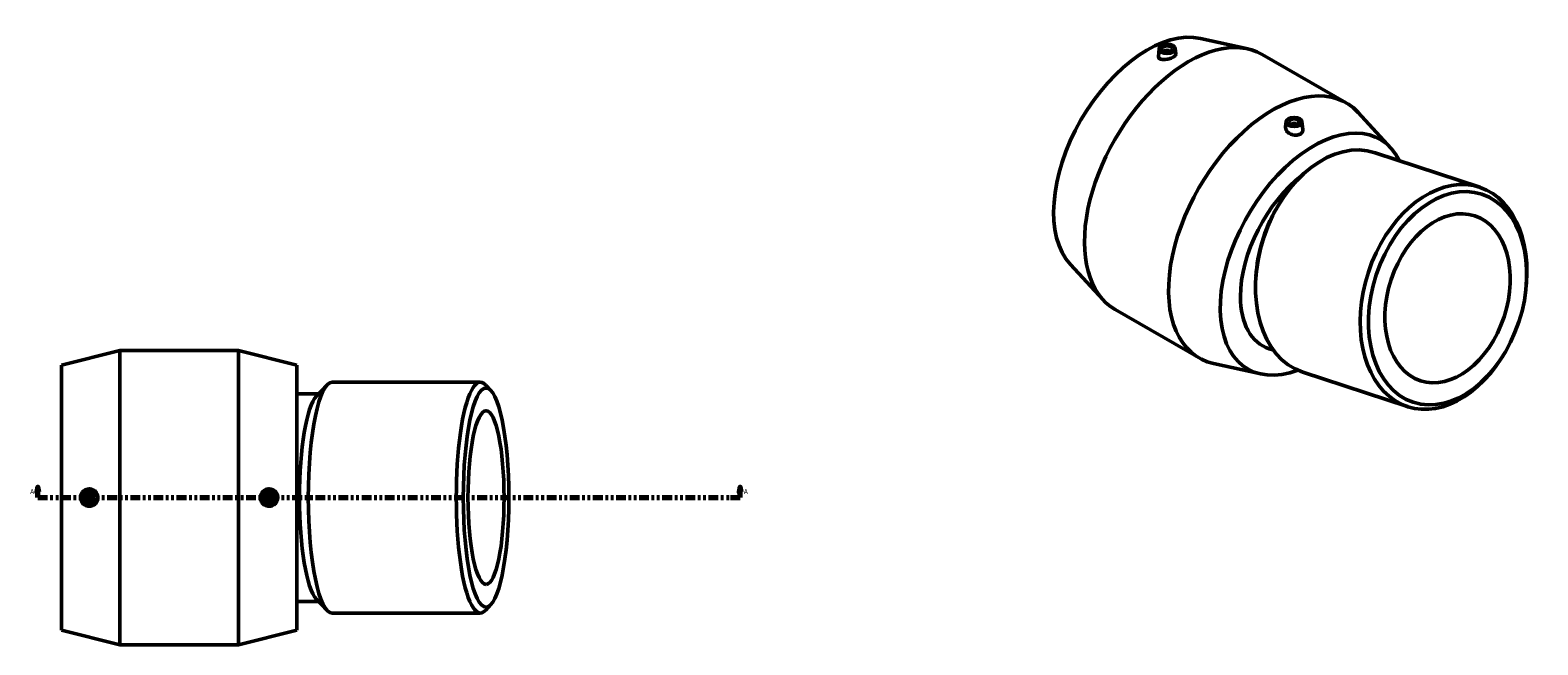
# Model space of a CAD drawing. Header units: inches. Extents: x -7.1 to 70.3, y -26.8 to 55.2.
# Tile 4 of 4: x 14.1 to 70.3, y 32.3 to 55.2. Entities that reach past the tile are written whole.
import ezdxf

# ---------------------------------------------------------------- set-up
doc = ezdxf.new("R2010")
doc.units = ezdxf.units.IN
doc.header["$MEASUREMENT"] = 0
doc.linetypes.add('DOUBLE_DASH_CHAIN', pattern=[1.2403, 0.6614, -0.0827, 0.1654, -0.0827, 0.1654, -0.0827])
doc.layers.add('Section Line (ANSI)', color=7, linetype='DOUBLE_DASH_CHAIN', lineweight=70)
doc.layers.add('Visible (ANSI)', color=7, linetype='Continuous', lineweight=50)
doc.styles.add('Label Text (ANSI)', font='tahoma.ttf')

# ---------------------------------------------------------------- blocks, each defined once
blk = doc.blocks.new('2dTransSection0')
at = {"layer": 'Section Line (ANSI)', "linetype": 'Continuous'}
for p, q in [((14.371, 38.155), (14.331, 37.959)), ((14.331, 37.959), (14.41, 37.959)), ((14.371, 37.959), (14.371, 38.155)), ((14.41, 37.959), (14.371, 38.155)), ((14.371, 37.762), (14.371, 37.959)), ((14.371, 37.762), (14.732, 37.762)), ((40.2, 37.762), (40.56, 37.762)), ((40.56, 38.155), (40.521, 37.959)), ((40.521, 37.959), (40.6, 37.959)), ((40.56, 37.959), (40.56, 38.155)), ((40.6, 37.959), (40.56, 38.155)), ((40.56, 37.762), (40.56, 37.959))]:
    blk.add_line(p, q, dxfattribs=at)
at = {"layer": 'Section Line (ANSI)', "linetype": 'DOUBLE_DASH_CHAIN', "ltscale": 0.54802}
blk.add_line((14.371, 37.762), (40.56, 37.762), dxfattribs=at)
at = {"layer": 'Section Line (ANSI)', "linetype": 'Continuous', "flags": 128}
for points in [[(14.41, 37.959), (14.371, 38.155), (14.331, 37.959), (14.41, 37.959)], [(40.6, 37.959), (40.56, 38.155), (40.521, 37.959), (40.6, 37.959)]]:
    blk.add_lwpolyline(points, dxfattribs=at)
at = {"layer": 'Section Line (ANSI)'}
for points in [[(14.41, 37.959), (14.371, 38.155), (14.331, 37.959), (14.41, 37.959)], [(40.6, 37.959), (40.56, 38.155), (40.521, 37.959), (40.6, 37.959)]]:
    blk.add_solid(points, dxfattribs=at)
at = {"layer": 'Section Line (ANSI)', "char_height": 0.18, "attachment_point": 7, "style": 'Label Text (ANSI)'}
for insert in [(14.081, 37.899), (40.697, 37.899)]:
    blk.add_mtext('A', dxfattribs=dict(at, insert=insert))

msp = doc.modelspace()

# ---------------------------------------------------------------- linework, layer by layer
at = {"layer": 'Visible (ANSI)'}
for p, q in [((57.729, 54.885), (59.487, 54.496)), ((56.19, 54.507), (56.158, 54.204)), ((56.406, 54.399), (56.406, 54.392)), ((56.564, 54.399), (56.564, 54.392)), ((56.78, 54.507), (56.802, 54.297)), ((60.023, 54.289), (63.158, 52.484)), ((60.922, 51.782), (60.9, 51.579)), ((61.511, 51.782), (61.543, 51.484)), ((64.825, 50.798), (63.606, 52.124)), ((61.138, 51.667), (61.138, 51.675)), ((61.296, 51.667), (61.296, 51.675)), ((68.14, 49.333), (64.239, 50.621)), ((60.632, 48.662), (60.712, 48.789)), ((52.877, 46.459), (54.096, 45.134)), ((59.808, 46.166), (59.796, 46.016)), ((69.877, 45.685), (69.883, 45.762)), ((54.544, 44.774), (57.678, 42.969)), ((60.454, 43.256), (60.289, 43.311)), ((15.248, 42.703), (17.423, 43.252)), ((17.423, 32.272), (17.423, 43.252)), ((17.423, 43.252), (21.856, 43.252)), ((21.856, 32.272), (21.856, 43.252)), ((24.031, 42.703), (21.856, 43.252)), ((59.973, 42.373), (58.214, 42.762)), ((69.009, 43.053), (68.968, 42.988)), ((15.248, 32.821), (15.248, 42.703)), ((24.031, 32.821), (24.031, 42.703)), ((65.441, 41.157), (61.54, 42.444)), ((24.843, 41.636), (24.031, 41.636)), ((24.759, 41.548), (25.161, 41.968)), ((30.868, 42.067), (25.351, 42.067)), ((31.264, 41.754), (31.058, 41.968)), ((24.843, 33.887), (24.031, 33.887)), ((24.759, 33.976), (25.161, 33.555)), ((31.264, 33.77), (31.058, 33.555)), ((30.868, 33.457), (25.351, 33.457)), ((15.248, 32.821), (17.423, 32.272)), ((24.031, 32.821), (21.856, 32.272)), ((17.423, 32.272), (21.856, 32.272))]:
    msp.add_line(p, q, dxfattribs=at)
for centre, radius in [((16.294, 37.762), 0.295), ((16.294, 37.762), 0.197), ((16.294, 37.762), 0.0787), ((22.986, 37.762), 0.295), ((22.986, 37.762), 0.197), ((22.986, 37.762), 0.0787)]:
    msp.add_circle(centre, radius, dxfattribs=at)
for centre, major_axis, ratio, start_param, end_param in [((55.745, 50.417), (2.466, 4.282), 0.578093, 0.179795, 2.961797), ((57.283, 49.531), (2.74, 4.758), 0.578093, 0, 3.141593), ((56.485, 54.399), (-0.0787, 0), 0.575862, 2.972903, 6.451874), ((60.418, 47.726), (2.74, 4.758), 0.578093, 6.10339, 9.604573), ((61.956, 46.841), (2.466, 4.282), 0.578093, 5.914306, 10.035487), ((61.217, 51.675), (-0.0787, 0), 0.575862, 2.972903, 6.451874), ((62.889, 46.533), (-1.35, -4.088), 0.685189, 3.141593, 6.283185), ((61.956, 46.841), (-1.89, -3.433), 0.577761, 4.059353, 5.473732), ((66.791, 45.245), (1.35, 4.088), 0.685189, 5.058435, 10.649528), ((62.592, 46.631), (1.215, 3.679), 0.685189, 1.22475, 1.916843), ((61.956, 46.841), (-1.89, -3.433), 0.577761, 5.473732, 6.390576), ((30.868, 37.762), (0, 4.305), 0.207912, 6.068995, 9.638969), ((25.351, 37.762), (0, -4.305), 0.207912, 3.141593, 6.283185), ((24.93, 37.762), (0, -3.875), 0.207912, 3.355783, 6.068995)]:
    msp.add_ellipse(centre, major_axis=major_axis, ratio=ratio, start_param=start_param, end_param=end_param, dxfattribs=at)
for centre, major_axis, ratio in [((56.485, 54.496), (-0.295, 0), 0.575862), ((56.485, 54.496), (0.197, 0), 0.575862), ((61.217, 51.771), (-0.295, 0), 0.575862), ((61.217, 51.771), (-0.197, 0), 0.575862), ((66.942, 45.195), (1.281, 3.88), 0.685189), ((66.942, 45.195), (-1.015, -3.074), 0.685189), ((31.083, 37.762), (0, 4.086), 0.207912), ((31.083, 37.762), (0, -3.237), 0.207912)]:
    msp.add_ellipse(centre, major_axis=major_axis, ratio=ratio, dxfattribs=at)
for points, knots in [([(56.248, 54.109), (56.22, 54.118), (56.196, 54.13), (56.165, 54.161), (56.157, 54.179), (56.157, 54.2), (56.157, 54.202), (56.158, 54.204)], [0, 0, 0, 0, 0.3119308, 0.3119308, 0.6238616, 0.6238616, 0.6563064, 0.6563064, 0.6563064, 0.6563064]), ([(56.802, 54.297), (56.802, 54.295), (56.802, 54.293), (56.802, 54.275), (56.794, 54.257), (56.761, 54.219), (56.737, 54.2), (56.679, 54.167), (56.642, 54.15), (56.562, 54.123), (56.519, 54.112), (56.437, 54.098), (56.393, 54.094), (56.313, 54.096), (56.277, 54.101), (56.248, 54.109)], [3.084959, 3.084959, 3.084959, 3.084959, 3.120043, 3.120043, 3.4325, 3.4325, 3.744957, 3.744957, 4.057413, 4.057413, 4.36987, 4.36987, 4.693124, 4.693124, 5.016378, 5.016378, 5.016378, 5.016378]), ([(60.997, 51.375), (60.968, 51.399), (60.942, 51.43), (60.908, 51.495), (60.899, 51.529), (60.899, 51.566), (60.9, 51.572), (60.9, 51.579)], [0, 0, 0, 0, 0.3232539, 0.3232539, 0.6465079, 0.6465079, 0.71187, 0.71187, 0.71187, 0.71187]), ([(61.543, 51.484), (61.544, 51.477), (61.544, 51.471), (61.544, 51.437), (61.536, 51.408), (61.503, 51.358), (61.478, 51.336), (61.421, 51.303), (61.385, 51.29), (61.307, 51.276), (61.264, 51.276), (61.184, 51.285), (61.141, 51.295), (61.062, 51.328), (61.026, 51.35), (60.997, 51.375)], [3.096583, 3.096583, 3.096583, 3.096583, 3.166704, 3.166704, 3.473157, 3.473157, 3.77961, 3.77961, 4.086063, 4.086063, 4.392516, 4.392516, 4.704447, 4.704447, 5.016378, 5.016378, 5.016378, 5.016378]), ([(16.282, 37.439), (16.242, 37.439), (16.199, 37.448), (16.121, 37.481), (16.085, 37.506), (16.029, 37.564), (16.005, 37.6), (15.972, 37.679), (15.964, 37.721), (15.964, 37.802), (15.972, 37.845), (16.005, 37.924), (16.029, 37.96), (16.085, 38.017), (16.121, 38.042), (16.199, 38.075), (16.242, 38.084), (16.323, 38.085), (16.367, 38.078), (16.448, 38.045), (16.485, 38.02), (16.542, 37.962), (16.567, 37.926), (16.6, 37.846), (16.609, 37.803), (16.609, 37.721), (16.6, 37.677), (16.567, 37.597), (16.542, 37.561), (16.485, 37.504), (16.448, 37.479), (16.367, 37.446), (16.323, 37.438), (16.282, 37.439)], [0, 0, 0, 0, 0.311931, 0.311931, 0.623862, 0.623862, 0.930315, 0.930315, 1.236768, 1.236768, 1.543221, 1.543221, 1.849674, 1.849674, 2.161605, 2.161605, 2.473536, 2.473536, 2.79679, 2.79679, 3.120043, 3.120043, 3.4325, 3.4325, 3.744957, 3.744957, 4.057413, 4.057413, 4.36987, 4.36987, 4.693124, 4.693124, 5.016378, 5.016378, 5.016378, 5.016378]), ([(22.998, 37.439), (22.957, 37.438), (22.913, 37.446), (22.832, 37.479), (22.795, 37.504), (22.737, 37.561), (22.712, 37.597), (22.679, 37.677), (22.671, 37.721), (22.671, 37.803), (22.679, 37.846), (22.712, 37.926), (22.737, 37.962), (22.795, 38.02), (22.832, 38.045), (22.913, 38.078), (22.957, 38.085), (23.038, 38.084), (23.08, 38.075), (23.158, 38.042), (23.194, 38.017), (23.25, 37.96), (23.275, 37.924), (23.307, 37.845), (23.315, 37.802), (23.315, 37.721), (23.307, 37.679), (23.275, 37.6), (23.25, 37.564), (23.194, 37.506), (23.158, 37.481), (23.08, 37.448), (23.038, 37.439), (22.998, 37.439)], [0, 0, 0, 0, 0.323254, 0.323254, 0.646508, 0.646508, 0.958965, 0.958965, 1.271421, 1.271421, 1.583878, 1.583878, 1.896334, 1.896334, 2.219588, 2.219588, 2.542842, 2.542842, 2.854773, 2.854773, 3.166704, 3.166704, 3.473157, 3.473157, 3.77961, 3.77961, 4.086063, 4.086063, 4.392516, 4.392516, 4.704447, 4.704447, 5.016378, 5.016378, 5.016378, 5.016378])]:
    msp.add_open_spline(points, degree=3, knots=knots, dxfattribs=at)

# ---------------------------------------------------------------- block references
at = {"layer": 'Section Line (ANSI)'}
msp.add_blockref('2dTransSection0', (0, 0), dxfattribs=at)

doc.saveas('drawing.dxf')
